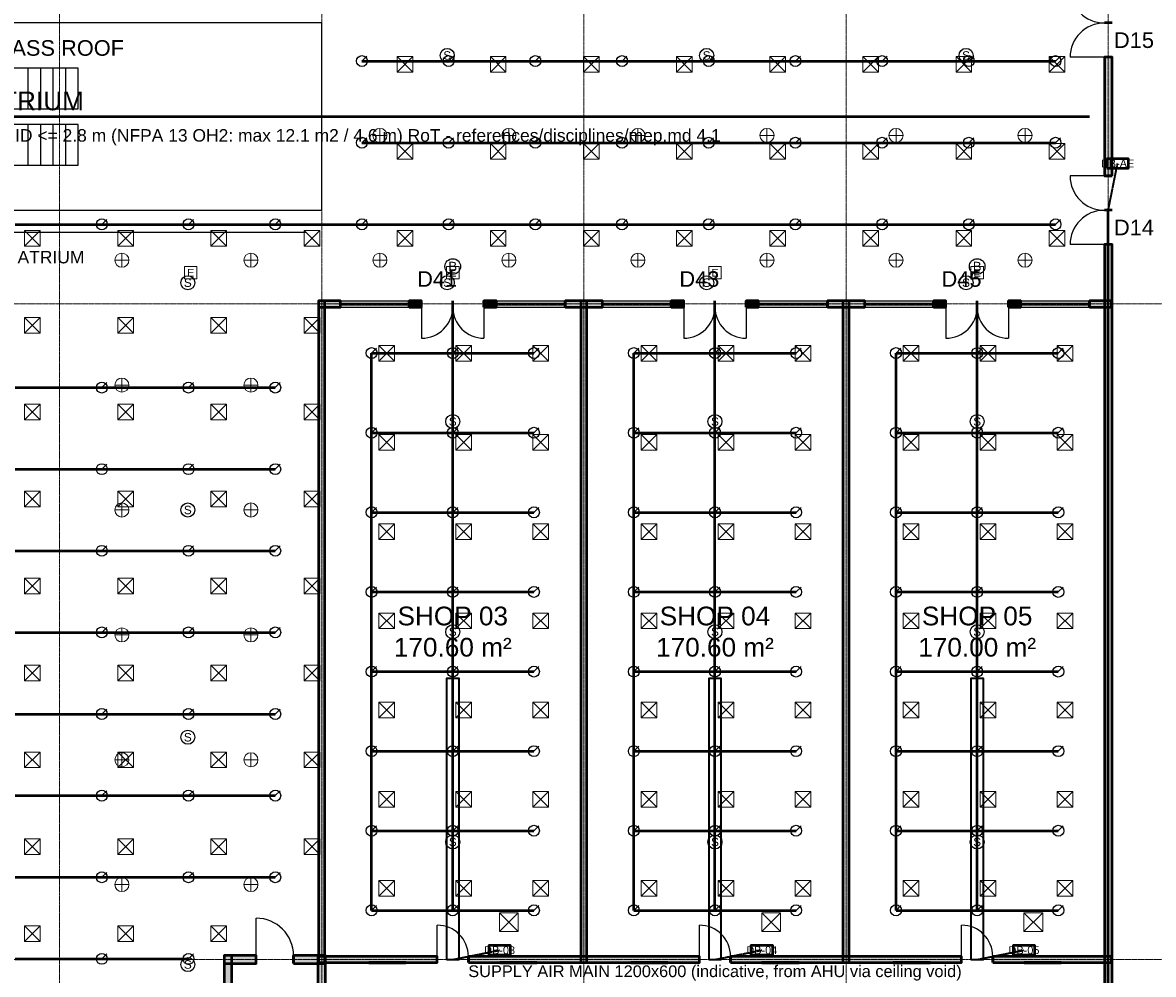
# Model space of a CAD drawing. Header units: millimetres. Extents: x -5300 to 125300, y -375 to 90375.
# Tile 7 of 10: x 63018 to 99246, y 19324 to 49812. Entities that reach past the tile are written whole.
import ezdxf
from ezdxf.enums import TextEntityAlignment as Align

# ---------------------------------------------------------------- set-up
doc = ezdxf.new("R2010")
doc.units = ezdxf.units.MM
doc.linetypes.add('CENTER', pattern=[5.08, 3.175, -0.635, 0.635, -0.635])
doc.linetypes.add('DASHED', pattern=[1.524, 1.27, -0.254])
for name, color, linetype, lineweight in [('A-FLOR-EVTR', 251, 'Continuous', 25), ('A-FLOR-OTLN', 253, 'Continuous', 25), ('ACHURADO', 8, 'Continuous', 9), ('E-ANNO-TEXT', 52, 'Continuous', 18), ('E-DB', 6, 'Continuous', 50), ('E-FALM', 230, 'Continuous', 25), ('E-LITE', 2, 'Continuous', 18), ('E-LITE-EMER', 40, 'Continuous', 18), ('E-TRAY', 210, 'DASHED', 35), ('EJES', 1, 'CENTER', 13), ('ETIQUETAS', 2, 'Continuous', 18), ('FP-ANNO-TEXT', 14, 'Continuous', 18), ('FP-SPRK-HEAD', 1, 'Continuous', 25), ('FP-SPRK-PIPE', 12, 'Continuous', 50), ('LOCALES', 2, 'Continuous', 18), ('M-ANNO-TEXT', 150, 'Continuous', 18), ('M-HVAC-RCG', 3, 'Continuous', 18), ('M-HVAC-SAD', 5, 'Continuous', 35), ('M-HVAC-SCD', 4, 'Continuous', 18), ('MUROS', 7, 'Continuous', 50), ('PUERTAS', 3, 'Continuous', 25), ('VENTANAS', 5, 'Continuous', 25)]:
    doc.layers.add(name, color=color, linetype=linetype, lineweight=lineweight)
doc.styles.add('MX-ARIAL', font='arial.ttf')

msp = doc.modelspace()

# ---------------------------------------------------------------- hatches: boundary and pattern name
at = {"layer": 'ACHURADO'}
for points in [[(97925, 44900), (97925, 48700), (97675, 48700), (97675, 44900)], [(97925, 15475), (97925, 42700), (97675, 42700), (97675, 15475)], [(72500, 40700), (73200, 40700), (73200, 40900), (72500, 40900)], [(72700, 19700), (72700, 40900), (72500, 40900), (72500, 19700)], [(75400, 40700), (75800, 40700), (75800, 40900), (75400, 40900)], [(77800, 40700), (78200, 40700), (78200, 40900), (77800, 40900)], [(80400, 40700), (81600, 40700), (81600, 40900), (80400, 40900)], [(81100, 19700), (81100, 40900), (80900, 40900), (80900, 19700)], [(83800, 40700), (84200, 40700), (84200, 40900), (83800, 40900)], [(86200, 40700), (86600, 40700), (86600, 40900), (86200, 40900)], [(88800, 40700), (90000, 40700), (90000, 40900), (88800, 40900)], [(89500, 19700), (89500, 40900), (89300, 40900), (89300, 19700)], [(92200, 40700), (92600, 40700), (92600, 40900), (92200, 40900)], [(94600, 40700), (95000, 40700), (95000, 40900), (94600, 40900)], [(97200, 40700), (97900, 40700), (97900, 40900), (97200, 40900)], [(69475, 19675), (70500, 19675), (70500, 19925), (69475, 19925)], [(69725, 15475), (69725, 19925), (69475, 19925), (69475, 15475)], [(71700, 19675), (72725, 19675), (72725, 19925), (71700, 19925)], [(72725, 15475), (72725, 19925), (72475, 19925), (72475, 15475)], [(72500, 19700), (76300, 19700), (76300, 19900), (72500, 19900)], [(77300, 19700), (84700, 19700), (84700, 19900), (77300, 19900)], [(85700, 19700), (93100, 19700), (93100, 19900), (85700, 19900)], [(94100, 19700), (97900, 19700), (97900, 19900), (94100, 19900)]]:
    msp.add_hatch(color=256, dxfattribs=at).paths.add_polyline_path(points)

# ---------------------------------------------------------------- linework, layer by layer
at = {"layer": 'A-FLOR-EVTR'}
for p, q in [((63200, 47050), (63200, 48350)), ((63600, 47050), (63600, 48350)), ((64000, 47050), (64000, 48350)), ((64400, 47050), (64400, 48350)), ((63200, 45250), (63200, 46550)), ((63600, 45250), (63600, 46550)), ((64000, 45250), (64000, 46550)), ((64400, 45250), (64400, 46550))]:
    msp.add_line(p, q, dxfattribs=at)
for points in [[(55200, 47050), (64800, 47050), (64800, 48350), (55200, 48350)], [(55200, 45250), (64800, 45250), (64800, 46550), (55200, 46550)]]:
    msp.add_lwpolyline(points, close=True, dxfattribs=at)
at = {"layer": 'A-FLOR-OTLN'}
msp.add_lwpolyline([(47400, 43800), (72600, 43800), (72600, 49800), (47400, 49800)], close=True, dxfattribs=at)
at = {"layer": 'E-DB'}
for points in [[(97750, 45150), (98450, 45150), (98450, 45450), (97750, 45450)], [(77950, 19950), (78650, 19950), (78650, 20250), (77950, 20250)], [(86350, 19950), (87050, 19950), (87050, 20250), (86350, 20250)], [(94750, 19950), (95450, 19950), (95450, 20250), (94750, 20250)]]:
    msp.add_lwpolyline(points, close=True, dxfattribs=at)
at = {"layer": 'E-FALM'}
msp.add_line((47900, 43100), (72100, 43100), dxfattribs=at)
for centre, radius in [((76622.222, 48760), 225), ((84933.333, 48760), 225), ((93244.444, 48760), 225), ((76800, 42000), 250), ((93600, 42000), 250), ((68311.111, 41480), 225), ((76622.222, 41480), 225), ((84933.333, 41480), 225), ((93244.444, 41480), 225), ((76800, 37033.333), 225), ((85200, 37033.333), 225), ((93600, 37033.333), 225), ((68311.111, 34200), 225), ((76800, 30300), 225), ((85200, 30300), 225), ((93600, 30300), 225), ((68311.111, 26920), 225), ((76800, 23566.667), 225), ((85200, 23566.667), 225), ((93600, 23566.667), 225), ((68311.111, 19640), 225)]:
    msp.add_circle(centre, radius, dxfattribs=at)
at = {"layer": 'E-LITE'}
for p, q in [((74466.667, 45975), (74466.667, 46425)), ((78600, 45975), (78600, 46425)), ((82733.333, 45975), (82733.333, 46425)), ((86866.667, 45975), (86866.667, 46425)), ((91000, 45975), (91000, 46425)), ((95133.333, 45975), (95133.333, 46425)), ((74241.667, 46200), (74691.667, 46200)), ((78375, 46200), (78825, 46200)), ((82508.333, 46200), (82958.333, 46200)), ((86641.667, 46200), (87091.667, 46200)), ((90775, 46200), (91225, 46200)), ((94908.333, 46200), (95358.333, 46200)), ((66200, 41975), (66200, 42425)), ((70333.333, 41975), (70333.333, 42425)), ((74466.667, 41975), (74466.667, 42425)), ((78600, 41975), (78600, 42425)), ((82733.333, 41975), (82733.333, 42425)), ((86866.667, 41975), (86866.667, 42425)), ((91000, 41975), (91000, 42425)), ((95133.333, 41975), (95133.333, 42425)), ((65975, 42200), (66425, 42200)), ((70108.333, 42200), (70558.333, 42200)), ((74241.667, 42200), (74691.667, 42200)), ((78375, 42200), (78825, 42200)), ((82508.333, 42200), (82958.333, 42200)), ((86641.667, 42200), (87091.667, 42200)), ((90775, 42200), (91225, 42200)), ((94908.333, 42200), (95358.333, 42200)), ((66200, 37975), (66200, 38425)), ((70333.333, 37975), (70333.333, 38425)), ((65975, 38200), (66425, 38200)), ((70108.333, 38200), (70558.333, 38200)), ((66200, 33975), (66200, 34425)), ((70333.333, 33975), (70333.333, 34425)), ((65975, 34200), (66425, 34200)), ((70108.333, 34200), (70558.333, 34200)), ((65975, 30200), (66425, 30200)), ((66200, 29975), (66200, 30425)), ((70108.333, 30200), (70558.333, 30200)), ((70333.333, 29975), (70333.333, 30425)), ((65975, 26200), (66425, 26200)), ((66200, 25975), (66200, 26425)), ((70108.333, 26200), (70558.333, 26200)), ((70333.333, 25975), (70333.333, 26425)), ((65975, 22200), (66425, 22200)), ((66200, 21975), (66200, 22425)), ((70108.333, 22200), (70558.333, 22200)), ((70333.333, 21975), (70333.333, 22425))]:
    msp.add_line(p, q, dxfattribs=at)
at = {"layer": 'E-LITE', "const_width": 100}
for points in [[(74100, 19700), (75300, 19700)], [(78300, 19700), (79500, 19700)], [(82500, 19700), (83700, 19700)], [(86700, 19700), (87900, 19700)], [(90900, 19700), (92100, 19700)], [(95100, 19700), (96300, 19700)]]:
    msp.add_lwpolyline(points, dxfattribs=at)
at = {"layer": 'E-LITE'}
for centre in [(74466.667, 46200), (78600, 46200), (82733.333, 46200), (86866.667, 46200), (91000, 46200), (95133.333, 46200), (66200, 42200), (70333.333, 42200), (74466.667, 42200), (78600, 42200), (82733.333, 42200), (86866.667, 42200), (91000, 42200), (95133.333, 42200), (66200, 38200), (70333.333, 38200), (66200, 34200), (70333.333, 34200), (66200, 30200), (70333.333, 30200), (66200, 26200), (70333.333, 26200), (66200, 22200), (70333.333, 22200)]:
    msp.add_circle(centre, 225, dxfattribs=at)
at = {"layer": 'E-LITE-EMER'}
for points in [[(68200, 41600), (68600, 41600), (68600, 42000), (68200, 42000)], [(76600, 41600), (77000, 41600), (77000, 42000), (76600, 42000)], [(85000, 41600), (85400, 41600), (85400, 42000), (85000, 42000)], [(93400, 41600), (93800, 41600), (93800, 42000), (93400, 42000)]]:
    msp.add_lwpolyline(points, close=True, dxfattribs=at)
at = {"layer": 'E-TRAY'}
for p, q in [((97800, 43800), (98100, 45300)), ((76800, 19800), (78300, 20100)), ((85200, 19800), (86700, 20100)), ((93600, 19800), (95100, 20100))]:
    msp.add_line(p, q, dxfattribs=at)
at = {"layer": 'EJES'}
for p, q in [((64200, 7100), (64200, 86500)), ((72600, 7100), (72600, 86500)), ((81000, 7100), (81000, 86500)), ((89400, 7100), (89400, 86500)), ((97800, 7100), (97800, 86500)), ((-3100, 40800), (123100, 40800)), ((-3100, 19800), (123100, 19800))]:
    msp.add_line(p, q, dxfattribs=at)
at = {"layer": 'FP-SPRK-HEAD'}
for p, q in [((73888.889, 48578.571), (74046.389, 48736.071)), ((76666.667, 48578.571), (76824.167, 48736.071)), ((79444.444, 48578.571), (79601.944, 48736.071)), ((82222.222, 48578.571), (82379.722, 48736.071)), ((85000, 48578.571), (85157.5, 48736.071)), ((87777.778, 48578.571), (87935.278, 48736.071)), ((90555.556, 48578.571), (90713.056, 48736.071)), ((93333.333, 48578.571), (93490.833, 48736.071)), ((96111.111, 48578.571), (96268.611, 48736.071)), ((73888.889, 45964.286), (74046.389, 46121.786)), ((76666.667, 45964.286), (76824.167, 46121.786)), ((79444.444, 45964.286), (79601.944, 46121.786)), ((82222.222, 45964.286), (82379.722, 46121.786)), ((85000, 45964.286), (85157.5, 46121.786)), ((87777.778, 45964.286), (87935.278, 46121.786)), ((90555.556, 45964.286), (90713.056, 46121.786)), ((93333.333, 45964.286), (93490.833, 46121.786)), ((96111.111, 45964.286), (96268.611, 46121.786)), ((65555.556, 43350), (65713.056, 43507.5)), ((68333.333, 43350), (68490.833, 43507.5)), ((71111.111, 43350), (71268.611, 43507.5)), ((73888.889, 43350), (74046.389, 43507.5)), ((76666.667, 43350), (76824.167, 43507.5)), ((79444.444, 43350), (79601.944, 43507.5)), ((82222.222, 43350), (82379.722, 43507.5)), ((85000, 43350), (85157.5, 43507.5)), ((87777.778, 43350), (87935.278, 43507.5)), ((90555.556, 43350), (90713.056, 43507.5)), ((93333.333, 43350), (93490.833, 43507.5)), ((96111.111, 43350), (96268.611, 43507.5)), ((74200, 39225), (74357.5, 39382.5)), ((76800, 39225), (76957.5, 39382.5)), ((79400, 39225), (79557.5, 39382.5)), ((82600, 39225), (82757.5, 39382.5)), ((85200, 39225), (85357.5, 39382.5)), ((87800, 39225), (87957.5, 39382.5)), ((91000, 39225), (91157.5, 39382.5)), ((93600, 39225), (93757.5, 39382.5)), ((96200, 39225), (96357.5, 39382.5)), ((65555.556, 38121.429), (65713.056, 38278.929)), ((68333.333, 38121.429), (68490.833, 38278.929)), ((71111.111, 38121.429), (71268.611, 38278.929)), ((74200, 36675), (74357.5, 36832.5)), ((76800, 36675), (76957.5, 36832.5)), ((79400, 36675), (79557.5, 36832.5)), ((82600, 36675), (82757.5, 36832.5)), ((85200, 36675), (85357.5, 36832.5)), ((87800, 36675), (87957.5, 36832.5)), ((91000, 36675), (91157.5, 36832.5)), ((93600, 36675), (93757.5, 36832.5)), ((96200, 36675), (96357.5, 36832.5)), ((65555.556, 35507.143), (65713.056, 35664.643)), ((68333.333, 35507.143), (68490.833, 35664.643)), ((71111.111, 35507.143), (71268.611, 35664.643)), ((74200, 34125), (74357.5, 34282.5)), ((76800, 34125), (76957.5, 34282.5)), ((79400, 34125), (79557.5, 34282.5)), ((82600, 34125), (82757.5, 34282.5)), ((85200, 34125), (85357.5, 34282.5)), ((87800, 34125), (87957.5, 34282.5)), ((91000, 34125), (91157.5, 34282.5)), ((93600, 34125), (93757.5, 34282.5)), ((96200, 34125), (96357.5, 34282.5)), ((65555.556, 32892.857), (65713.056, 33050.357)), ((68333.333, 32892.857), (68490.833, 33050.357)), ((71111.111, 32892.857), (71268.611, 33050.357)), ((74200, 31575), (74357.5, 31732.5)), ((76800, 31575), (76957.5, 31732.5)), ((79400, 31575), (79557.5, 31732.5)), ((82600, 31575), (82757.5, 31732.5)), ((85200, 31575), (85357.5, 31732.5)), ((87800, 31575), (87957.5, 31732.5)), ((91000, 31575), (91157.5, 31732.5)), ((93600, 31575), (93757.5, 31732.5)), ((96200, 31575), (96357.5, 31732.5)), ((65555.556, 30278.571), (65713.056, 30436.071)), ((68333.333, 30278.571), (68490.833, 30436.071)), ((71111.111, 30278.571), (71268.611, 30436.071)), ((74200, 29025), (74357.5, 29182.5)), ((76800, 29025), (76957.5, 29182.5)), ((79400, 29025), (79557.5, 29182.5)), ((82600, 29025), (82757.5, 29182.5)), ((85200, 29025), (85357.5, 29182.5)), ((87800, 29025), (87957.5, 29182.5)), ((91000, 29025), (91157.5, 29182.5)), ((93600, 29025), (93757.5, 29182.5)), ((96200, 29025), (96357.5, 29182.5)), ((65555.556, 27664.286), (65713.056, 27821.786)), ((68333.333, 27664.286), (68490.833, 27821.786)), ((71111.111, 27664.286), (71268.611, 27821.786)), ((74200, 26475), (74357.5, 26632.5)), ((76800, 26475), (76957.5, 26632.5)), ((79400, 26475), (79557.5, 26632.5)), ((82600, 26475), (82757.5, 26632.5)), ((85200, 26475), (85357.5, 26632.5)), ((87800, 26475), (87957.5, 26632.5)), ((91000, 26475), (91157.5, 26632.5)), ((93600, 26475), (93757.5, 26632.5)), ((96200, 26475), (96357.5, 26632.5)), ((65555.556, 25050), (65713.056, 25207.5)), ((68333.333, 25050), (68490.833, 25207.5)), ((71111.111, 25050), (71268.611, 25207.5)), ((74200, 23925), (74357.5, 24082.5)), ((76800, 23925), (76957.5, 24082.5)), ((79400, 23925), (79557.5, 24082.5)), ((82600, 23925), (82757.5, 24082.5)), ((85200, 23925), (85357.5, 24082.5)), ((87800, 23925), (87957.5, 24082.5)), ((91000, 23925), (91157.5, 24082.5)), ((93600, 23925), (93757.5, 24082.5)), ((96200, 23925), (96357.5, 24082.5)), ((65555.556, 22435.714), (65713.056, 22593.214)), ((68333.333, 22435.714), (68490.833, 22593.214)), ((71111.111, 22435.714), (71268.611, 22593.214)), ((74200, 21375), (74357.5, 21532.5)), ((76800, 21375), (76957.5, 21532.5)), ((79400, 21375), (79557.5, 21532.5)), ((82600, 21375), (82757.5, 21532.5)), ((85200, 21375), (85357.5, 21532.5)), ((87800, 21375), (87957.5, 21532.5)), ((91000, 21375), (91157.5, 21532.5)), ((93600, 21375), (93757.5, 21532.5)), ((96200, 21375), (96357.5, 21532.5)), ((65555.556, 19821.429), (65713.056, 19978.929)), ((68333.333, 19821.429), (68490.833, 19978.929))]:
    msp.add_line(p, q, dxfattribs=at)
for centre in [(73888.889, 48578.571), (76666.667, 48578.571), (79444.444, 48578.571), (82222.222, 48578.571), (85000, 48578.571), (87777.778, 48578.571), (90555.556, 48578.571), (93333.333, 48578.571), (96111.111, 48578.571), (73888.889, 45964.286), (76666.667, 45964.286), (79444.444, 45964.286), (82222.222, 45964.286), (85000, 45964.286), (87777.778, 45964.286), (90555.556, 45964.286), (93333.333, 45964.286), (96111.111, 45964.286), (65555.556, 43350), (68333.333, 43350), (71111.111, 43350), (73888.889, 43350), (76666.667, 43350), (79444.444, 43350), (82222.222, 43350), (85000, 43350), (87777.778, 43350), (90555.556, 43350), (93333.333, 43350), (96111.111, 43350), (74200, 39225), (76800, 39225), (79400, 39225), (82600, 39225), (85200, 39225), (87800, 39225), (91000, 39225), (93600, 39225), (96200, 39225), (65555.556, 38121.429), (68333.333, 38121.429), (71111.111, 38121.429), (74200, 36675), (76800, 36675), (79400, 36675), (82600, 36675), (85200, 36675), (87800, 36675), (91000, 36675), (93600, 36675), (96200, 36675), (65555.556, 35507.143), (68333.333, 35507.143), (71111.111, 35507.143), (74200, 34125), (76800, 34125), (79400, 34125), (82600, 34125), (85200, 34125), (87800, 34125), (91000, 34125), (93600, 34125), (96200, 34125), (65555.556, 32892.857), (68333.333, 32892.857), (71111.111, 32892.857), (74200, 31575), (76800, 31575), (79400, 31575), (82600, 31575), (85200, 31575), (87800, 31575), (91000, 31575), (93600, 31575), (96200, 31575), (65555.556, 30278.571), (68333.333, 30278.571), (71111.111, 30278.571), (74200, 29025), (76800, 29025), (79400, 29025), (82600, 29025), (85200, 29025), (87800, 29025), (91000, 29025), (93600, 29025), (96200, 29025), (65555.556, 27664.286), (68333.333, 27664.286), (71111.111, 27664.286), (74200, 26475), (76800, 26475), (79400, 26475), (82600, 26475), (85200, 26475), (87800, 26475), (91000, 26475), (93600, 26475), (96200, 26475), (65555.556, 25050), (68333.333, 25050), (71111.111, 25050), (74200, 23925), (76800, 23925), (79400, 23925), (82600, 23925), (85200, 23925), (87800, 23925), (91000, 23925), (93600, 23925), (96200, 23925), (65555.556, 22435.714), (68333.333, 22435.714), (71111.111, 22435.714), (74200, 21375), (76800, 21375), (79400, 21375), (82600, 21375), (85200, 21375), (87800, 21375), (91000, 21375), (93600, 21375), (96200, 21375), (65555.556, 19821.429), (68333.333, 19821.429)]:
    msp.add_circle(centre, 175, dxfattribs=at)
at = {"layer": 'FP-SPRK-PIPE'}
for p, q in [((73888.889, 48578.571), (76666.667, 48578.571)), ((76666.667, 48578.571), (79444.444, 48578.571)), ((79444.444, 48578.571), (82222.222, 48578.571)), ((82222.222, 48578.571), (85000, 48578.571)), ((85000, 48578.571), (87777.778, 48578.571)), ((87777.778, 48578.571), (90555.556, 48578.571)), ((90555.556, 48578.571), (93333.333, 48578.571)), ((93333.333, 48578.571), (96111.111, 48578.571)), ((22800, 46800), (97200, 46800)), ((73888.889, 45964.286), (76666.667, 45964.286)), ((76666.667, 45964.286), (79444.444, 45964.286)), ((79444.444, 45964.286), (82222.222, 45964.286)), ((82222.222, 45964.286), (85000, 45964.286)), ((85000, 45964.286), (87777.778, 45964.286)), ((87777.778, 45964.286), (90555.556, 45964.286)), ((90555.556, 45964.286), (93333.333, 45964.286)), ((93333.333, 45964.286), (96111.111, 45964.286)), ((97800, 17243.478), (97800, 43800)), ((62777.778, 43350), (65555.556, 43350)), ((65555.556, 43350), (68333.333, 43350)), ((68333.333, 43350), (71111.111, 43350)), ((71111.111, 43350), (73888.889, 43350)), ((73888.889, 43350), (76666.667, 43350)), ((76666.667, 43350), (79444.444, 43350)), ((79444.444, 43350), (82222.222, 43350)), ((82222.222, 43350), (85000, 43350)), ((85000, 43350), (87777.778, 43350)), ((87777.778, 43350), (90555.556, 43350)), ((90555.556, 43350), (93333.333, 43350)), ((93333.333, 43350), (96111.111, 43350)), ((76800, 21375), (76800, 40800)), ((85200, 21375), (85200, 40800)), ((93600, 21375), (93600, 40800)), ((74200, 39225), (76800, 39225)), ((74200, 36675), (74200, 39225)), ((76800, 39225), (79400, 39225)), ((82600, 39225), (85200, 39225)), ((82600, 36675), (82600, 39225)), ((85200, 39225), (87800, 39225)), ((91000, 39225), (93600, 39225)), ((91000, 36675), (91000, 39225)), ((93600, 39225), (96200, 39225)), ((62777.778, 38121.429), (65555.556, 38121.429)), ((65555.556, 38121.429), (68333.333, 38121.429)), ((68333.333, 38121.429), (71111.111, 38121.429)), ((74200, 36675), (76800, 36675)), ((74200, 34125), (74200, 36675)), ((76800, 36675), (79400, 36675)), ((82600, 36675), (85200, 36675)), ((82600, 34125), (82600, 36675)), ((85200, 36675), (87800, 36675)), ((91000, 36675), (93600, 36675)), ((91000, 34125), (91000, 36675)), ((93600, 36675), (96200, 36675)), ((62777.778, 35507.143), (65555.556, 35507.143)), ((65555.556, 35507.143), (68333.333, 35507.143)), ((68333.333, 35507.143), (71111.111, 35507.143)), ((74200, 34125), (76800, 34125)), ((74200, 31575), (74200, 34125)), ((76800, 34125), (79400, 34125)), ((82600, 34125), (85200, 34125)), ((82600, 31575), (82600, 34125)), ((85200, 34125), (87800, 34125)), ((91000, 34125), (93600, 34125)), ((91000, 31575), (91000, 34125)), ((93600, 34125), (96200, 34125)), ((62777.778, 32892.857), (65555.556, 32892.857)), ((65555.556, 32892.857), (68333.333, 32892.857)), ((68333.333, 32892.857), (71111.111, 32892.857)), ((74200, 31575), (76800, 31575)), ((74200, 29025), (74200, 31575)), ((76800, 31575), (79400, 31575)), ((82600, 31575), (85200, 31575)), ((82600, 29025), (82600, 31575)), ((85200, 31575), (87800, 31575)), ((91000, 31575), (93600, 31575)), ((91000, 29025), (91000, 31575)), ((93600, 31575), (96200, 31575)), ((62777.778, 30278.571), (65555.556, 30278.571)), ((65555.556, 30278.571), (68333.333, 30278.571)), ((68333.333, 30278.571), (71111.111, 30278.571)), ((74200, 29025), (76800, 29025)), ((74200, 26475), (74200, 29025)), ((76800, 29025), (79400, 29025)), ((82600, 29025), (85200, 29025)), ((82600, 26475), (82600, 29025)), ((85200, 29025), (87800, 29025)), ((91000, 29025), (93600, 29025)), ((91000, 26475), (91000, 29025)), ((93600, 29025), (96200, 29025)), ((62777.778, 27664.286), (65555.556, 27664.286)), ((65555.556, 27664.286), (68333.333, 27664.286)), ((68333.333, 27664.286), (71111.111, 27664.286)), ((74200, 26475), (76800, 26475)), ((74200, 23925), (74200, 26475)), ((76800, 26475), (79400, 26475)), ((82600, 26475), (85200, 26475)), ((82600, 23925), (82600, 26475)), ((85200, 26475), (87800, 26475)), ((91000, 26475), (93600, 26475)), ((91000, 23925), (91000, 26475)), ((93600, 26475), (96200, 26475)), ((62777.778, 25050), (65555.556, 25050)), ((65555.556, 25050), (68333.333, 25050)), ((68333.333, 25050), (71111.111, 25050)), ((74200, 23925), (76800, 23925)), ((74200, 21375), (74200, 23925)), ((76800, 23925), (79400, 23925)), ((82600, 23925), (85200, 23925)), ((82600, 21375), (82600, 23925)), ((85200, 23925), (87800, 23925)), ((91000, 23925), (93600, 23925)), ((91000, 21375), (91000, 23925)), ((93600, 23925), (96200, 23925)), ((62777.778, 22435.714), (65555.556, 22435.714)), ((65555.556, 22435.714), (68333.333, 22435.714)), ((68333.333, 22435.714), (71111.111, 22435.714)), ((74200, 21375), (76800, 21375)), ((74200, 21375), (76800, 21375)), ((76800, 21375), (79400, 21375)), ((82600, 21375), (85200, 21375)), ((82600, 21375), (85200, 21375)), ((85200, 21375), (87800, 21375)), ((91000, 21375), (93600, 21375)), ((91000, 21375), (93600, 21375)), ((93600, 21375), (96200, 21375)), ((62777.778, 19821.429), (65555.556, 19821.429)), ((65555.556, 19821.429), (68333.333, 19821.429))]:
    msp.add_line(p, q, dxfattribs=at)
at = {"layer": 'M-HVAC-RCG'}
for p, q in [((78300, 20700), (78900, 21300)), ((78300, 21300), (78900, 20700)), ((86700, 20700), (87300, 21300)), ((86700, 21300), (87300, 20700)), ((95100, 20700), (95700, 21300)), ((95100, 21300), (95700, 20700))]:
    msp.add_line(p, q, dxfattribs=at)
for points in [[(78300, 20700), (78900, 20700), (78900, 21300), (78300, 21300)], [(86700, 20700), (87300, 20700), (87300, 21300), (86700, 21300)], [(95100, 20700), (95700, 20700), (95700, 21300), (95100, 21300)]]:
    msp.add_lwpolyline(points, close=True, dxfattribs=at)
at = {"layer": 'M-HVAC-SAD'}
for points in [[(76600, 19800), (77000, 19800), (77000, 28800), (76600, 28800)], [(85000, 19800), (85400, 19800), (85400, 28800), (85000, 28800)], [(93400, 19800), (93800, 19800), (93800, 28800), (93400, 28800)]]:
    msp.add_lwpolyline(points, close=True, dxfattribs=at)
at = {"layer": 'M-HVAC-SCD'}
for p, q in [((75020, 48223.077), (75520, 48723.077)), ((75020, 48723.077), (75520, 48223.077)), ((78004, 48223.077), (78504, 48723.077)), ((78004, 48723.077), (78504, 48223.077)), ((80988, 48223.077), (81488, 48723.077)), ((80988, 48723.077), (81488, 48223.077)), ((83972, 48223.077), (84472, 48723.077)), ((83972, 48723.077), (84472, 48223.077)), ((86956, 48223.077), (87456, 48723.077)), ((86956, 48723.077), (87456, 48223.077)), ((89940, 48223.077), (90440, 48723.077)), ((89940, 48723.077), (90440, 48223.077)), ((92924, 48223.077), (93424, 48723.077)), ((92924, 48723.077), (93424, 48223.077)), ((95908, 48223.077), (96408, 48723.077)), ((95908, 48723.077), (96408, 48223.077)), ((75020, 45438.462), (75520, 45938.462)), ((75020, 45938.462), (75520, 45438.462)), ((78004, 45438.462), (78504, 45938.462)), ((78004, 45938.462), (78504, 45438.462)), ((80988, 45438.462), (81488, 45938.462)), ((80988, 45938.462), (81488, 45438.462)), ((83972, 45438.462), (84472, 45938.462)), ((83972, 45938.462), (84472, 45438.462)), ((86956, 45438.462), (87456, 45938.462)), ((86956, 45938.462), (87456, 45438.462)), ((89940, 45438.462), (90440, 45938.462)), ((89940, 45938.462), (90440, 45438.462)), ((92924, 45438.462), (93424, 45938.462)), ((92924, 45938.462), (93424, 45438.462)), ((95908, 45438.462), (96408, 45938.462)), ((95908, 45938.462), (96408, 45438.462)), ((63084, 42653.846), (63584, 43153.846)), ((63084, 43153.846), (63584, 42653.846)), ((66068, 42653.846), (66568, 43153.846)), ((66068, 43153.846), (66568, 42653.846)), ((69052, 42653.846), (69552, 43153.846)), ((69052, 43153.846), (69552, 42653.846)), ((72036, 42653.846), (72536, 43153.846)), ((72036, 43153.846), (72536, 42653.846)), ((75020, 42653.846), (75520, 43153.846)), ((75020, 43153.846), (75520, 42653.846)), ((78004, 42653.846), (78504, 43153.846)), ((78004, 43153.846), (78504, 42653.846)), ((80988, 42653.846), (81488, 43153.846)), ((80988, 43153.846), (81488, 42653.846)), ((83972, 42653.846), (84472, 43153.846)), ((83972, 43153.846), (84472, 42653.846)), ((86956, 42653.846), (87456, 43153.846)), ((86956, 43153.846), (87456, 42653.846)), ((89940, 42653.846), (90440, 43153.846)), ((89940, 43153.846), (90440, 42653.846)), ((92924, 42653.846), (93424, 43153.846)), ((92924, 43153.846), (93424, 42653.846)), ((95908, 42653.846), (96408, 43153.846)), ((95908, 43153.846), (96408, 42653.846)), ((63084, 39869.231), (63584, 40369.231)), ((63084, 40369.231), (63584, 39869.231)), ((66068, 39869.231), (66568, 40369.231)), ((66068, 40369.231), (66568, 39869.231)), ((69052, 39869.231), (69552, 40369.231)), ((69052, 40369.231), (69552, 39869.231)), ((72036, 39869.231), (72536, 40369.231)), ((72036, 40369.231), (72536, 39869.231)), ((74433.333, 38971.429), (74933.333, 39471.429)), ((74433.333, 39471.429), (74933.333, 38971.429)), ((76900, 38971.429), (77400, 39471.429)), ((76900, 39471.429), (77400, 38971.429)), ((79366.667, 38971.429), (79866.667, 39471.429)), ((79366.667, 39471.429), (79866.667, 38971.429)), ((82833.333, 38971.429), (83333.333, 39471.429)), ((82833.333, 39471.429), (83333.333, 38971.429)), ((85300, 38971.429), (85800, 39471.429)), ((85300, 39471.429), (85800, 38971.429)), ((87766.667, 38971.429), (88266.667, 39471.429)), ((87766.667, 39471.429), (88266.667, 38971.429)), ((91233.333, 38971.429), (91733.333, 39471.429)), ((91233.333, 39471.429), (91733.333, 38971.429)), ((93700, 38971.429), (94200, 39471.429)), ((93700, 39471.429), (94200, 38971.429)), ((96166.667, 38971.429), (96666.667, 39471.429)), ((96166.667, 39471.429), (96666.667, 38971.429)), ((63084, 37084.615), (63584, 37584.615)), ((63084, 37584.615), (63584, 37084.615)), ((66068, 37084.615), (66568, 37584.615)), ((66068, 37584.615), (66568, 37084.615)), ((69052, 37084.615), (69552, 37584.615)), ((69052, 37584.615), (69552, 37084.615)), ((72036, 37084.615), (72536, 37584.615)), ((72036, 37584.615), (72536, 37084.615)), ((74433.333, 36114.286), (74933.333, 36614.286)), ((74433.333, 36614.286), (74933.333, 36114.286)), ((76900, 36114.286), (77400, 36614.286)), ((76900, 36614.286), (77400, 36114.286)), ((79366.667, 36114.286), (79866.667, 36614.286)), ((79366.667, 36614.286), (79866.667, 36114.286)), ((82833.333, 36114.286), (83333.333, 36614.286)), ((82833.333, 36614.286), (83333.333, 36114.286)), ((85300, 36114.286), (85800, 36614.286)), ((85300, 36614.286), (85800, 36114.286)), ((87766.667, 36114.286), (88266.667, 36614.286)), ((87766.667, 36614.286), (88266.667, 36114.286)), ((91233.333, 36114.286), (91733.333, 36614.286)), ((91233.333, 36614.286), (91733.333, 36114.286)), ((93700, 36114.286), (94200, 36614.286)), ((93700, 36614.286), (94200, 36114.286)), ((96166.667, 36114.286), (96666.667, 36614.286)), ((96166.667, 36614.286), (96666.667, 36114.286)), ((63084, 34300), (63584, 34800)), ((63084, 34800), (63584, 34300)), ((66068, 34300), (66568, 34800)), ((66068, 34800), (66568, 34300)), ((69052, 34300), (69552, 34800)), ((69052, 34800), (69552, 34300)), ((72036, 34300), (72536, 34800)), ((72036, 34800), (72536, 34300)), ((74433.333, 33257.143), (74933.333, 33757.143)), ((74433.333, 33757.143), (74933.333, 33257.143)), ((76900, 33257.143), (77400, 33757.143)), ((76900, 33757.143), (77400, 33257.143)), ((79366.667, 33257.143), (79866.667, 33757.143)), ((79366.667, 33757.143), (79866.667, 33257.143)), ((82833.333, 33257.143), (83333.333, 33757.143)), ((82833.333, 33757.143), (83333.333, 33257.143)), ((85300, 33257.143), (85800, 33757.143)), ((85300, 33757.143), (85800, 33257.143)), ((87766.667, 33257.143), (88266.667, 33757.143)), ((87766.667, 33757.143), (88266.667, 33257.143)), ((91233.333, 33257.143), (91733.333, 33757.143)), ((91233.333, 33757.143), (91733.333, 33257.143)), ((93700, 33257.143), (94200, 33757.143)), ((93700, 33757.143), (94200, 33257.143)), ((96166.667, 33257.143), (96666.667, 33757.143)), ((96166.667, 33757.143), (96666.667, 33257.143)), ((63084, 31515.385), (63584, 32015.385)), ((63084, 32015.385), (63584, 31515.385)), ((66068, 31515.385), (66568, 32015.385)), ((66068, 32015.385), (66568, 31515.385)), ((69052, 31515.385), (69552, 32015.385)), ((69052, 32015.385), (69552, 31515.385)), ((72036, 31515.385), (72536, 32015.385)), ((72036, 32015.385), (72536, 31515.385)), ((74433.333, 30400), (74933.333, 30900)), ((74433.333, 30900), (74933.333, 30400)), ((76900, 30400), (77400, 30900)), ((76900, 30900), (77400, 30400)), ((79366.667, 30400), (79866.667, 30900)), ((79366.667, 30900), (79866.667, 30400)), ((82833.333, 30400), (83333.333, 30900)), ((82833.333, 30900), (83333.333, 30400)), ((85300, 30400), (85800, 30900)), ((85300, 30900), (85800, 30400)), ((87766.667, 30400), (88266.667, 30900)), ((87766.667, 30900), (88266.667, 30400)), ((91233.333, 30400), (91733.333, 30900)), ((91233.333, 30900), (91733.333, 30400)), ((93700, 30400), (94200, 30900)), ((93700, 30900), (94200, 30400)), ((96166.667, 30400), (96666.667, 30900)), ((96166.667, 30900), (96666.667, 30400)), ((63084, 28730.769), (63584, 29230.769)), ((63084, 29230.769), (63584, 28730.769)), ((66068, 28730.769), (66568, 29230.769)), ((66068, 29230.769), (66568, 28730.769)), ((69052, 28730.769), (69552, 29230.769)), ((69052, 29230.769), (69552, 28730.769)), ((72036, 28730.769), (72536, 29230.769)), ((72036, 29230.769), (72536, 28730.769)), ((74433.333, 27542.857), (74933.333, 28042.857)), ((74433.333, 28042.857), (74933.333, 27542.857)), ((76900, 27542.857), (77400, 28042.857)), ((76900, 28042.857), (77400, 27542.857)), ((79366.667, 27542.857), (79866.667, 28042.857)), ((79366.667, 28042.857), (79866.667, 27542.857)), ((82833.333, 27542.857), (83333.333, 28042.857)), ((82833.333, 28042.857), (83333.333, 27542.857)), ((85300, 27542.857), (85800, 28042.857)), ((85300, 28042.857), (85800, 27542.857)), ((87766.667, 27542.857), (88266.667, 28042.857)), ((87766.667, 28042.857), (88266.667, 27542.857)), ((91233.333, 27542.857), (91733.333, 28042.857)), ((91233.333, 28042.857), (91733.333, 27542.857)), ((93700, 27542.857), (94200, 28042.857)), ((93700, 28042.857), (94200, 27542.857)), ((96166.667, 27542.857), (96666.667, 28042.857)), ((96166.667, 28042.857), (96666.667, 27542.857)), ((63084, 25946.154), (63584, 26446.154)), ((63084, 26446.154), (63584, 25946.154)), ((66068, 25946.154), (66568, 26446.154)), ((66068, 26446.154), (66568, 25946.154)), ((69052, 25946.154), (69552, 26446.154)), ((69052, 26446.154), (69552, 25946.154)), ((72036, 25946.154), (72536, 26446.154)), ((72036, 26446.154), (72536, 25946.154)), ((74433.333, 24685.714), (74933.333, 25185.714)), ((74433.333, 25185.714), (74933.333, 24685.714)), ((76900, 24685.714), (77400, 25185.714)), ((76900, 25185.714), (77400, 24685.714)), ((79366.667, 24685.714), (79866.667, 25185.714)), ((79366.667, 25185.714), (79866.667, 24685.714)), ((82833.333, 24685.714), (83333.333, 25185.714)), ((82833.333, 25185.714), (83333.333, 24685.714)), ((85300, 24685.714), (85800, 25185.714)), ((85300, 25185.714), (85800, 24685.714)), ((87766.667, 24685.714), (88266.667, 25185.714)), ((87766.667, 25185.714), (88266.667, 24685.714)), ((91233.333, 24685.714), (91733.333, 25185.714)), ((91233.333, 25185.714), (91733.333, 24685.714)), ((93700, 24685.714), (94200, 25185.714)), ((93700, 25185.714), (94200, 24685.714)), ((96166.667, 24685.714), (96666.667, 25185.714)), ((96166.667, 25185.714), (96666.667, 24685.714)), ((63084, 23161.538), (63584, 23661.538)), ((63084, 23661.538), (63584, 23161.538)), ((66068, 23161.538), (66568, 23661.538)), ((66068, 23661.538), (66568, 23161.538)), ((69052, 23161.538), (69552, 23661.538)), ((69052, 23661.538), (69552, 23161.538)), ((72036, 23161.538), (72536, 23661.538)), ((72036, 23661.538), (72536, 23161.538)), ((74433.333, 21828.571), (74933.333, 22328.571)), ((74433.333, 22328.571), (74933.333, 21828.571)), ((76900, 21828.571), (77400, 22328.571)), ((76900, 22328.571), (77400, 21828.571)), ((79366.667, 21828.571), (79866.667, 22328.571)), ((79366.667, 22328.571), (79866.667, 21828.571)), ((82833.333, 21828.571), (83333.333, 22328.571)), ((82833.333, 22328.571), (83333.333, 21828.571)), ((85300, 21828.571), (85800, 22328.571)), ((85300, 22328.571), (85800, 21828.571)), ((87766.667, 21828.571), (88266.667, 22328.571)), ((87766.667, 22328.571), (88266.667, 21828.571)), ((91233.333, 21828.571), (91733.333, 22328.571)), ((91233.333, 22328.571), (91733.333, 21828.571)), ((93700, 21828.571), (94200, 22328.571)), ((93700, 22328.571), (94200, 21828.571)), ((96166.667, 21828.571), (96666.667, 22328.571)), ((96166.667, 22328.571), (96666.667, 21828.571)), ((63084, 20376.923), (63584, 20876.923)), ((63084, 20876.923), (63584, 20376.923)), ((66068, 20376.923), (66568, 20876.923)), ((66068, 20876.923), (66568, 20376.923)), ((69052, 20376.923), (69552, 20876.923)), ((69052, 20876.923), (69552, 20376.923))]:
    msp.add_line(p, q, dxfattribs=at)
for points in [[(75020, 48223.077), (75520, 48223.077), (75520, 48723.077), (75020, 48723.077)], [(78004, 48223.077), (78504, 48223.077), (78504, 48723.077), (78004, 48723.077)], [(80988, 48223.077), (81488, 48223.077), (81488, 48723.077), (80988, 48723.077)], [(83972, 48223.077), (84472, 48223.077), (84472, 48723.077), (83972, 48723.077)], [(86956, 48223.077), (87456, 48223.077), (87456, 48723.077), (86956, 48723.077)], [(89940, 48223.077), (90440, 48223.077), (90440, 48723.077), (89940, 48723.077)], [(92924, 48223.077), (93424, 48223.077), (93424, 48723.077), (92924, 48723.077)], [(95908, 48223.077), (96408, 48223.077), (96408, 48723.077), (95908, 48723.077)], [(75020, 45438.462), (75520, 45438.462), (75520, 45938.462), (75020, 45938.462)], [(78004, 45438.462), (78504, 45438.462), (78504, 45938.462), (78004, 45938.462)], [(80988, 45438.462), (81488, 45438.462), (81488, 45938.462), (80988, 45938.462)], [(83972, 45438.462), (84472, 45438.462), (84472, 45938.462), (83972, 45938.462)], [(86956, 45438.462), (87456, 45438.462), (87456, 45938.462), (86956, 45938.462)], [(89940, 45438.462), (90440, 45438.462), (90440, 45938.462), (89940, 45938.462)], [(92924, 45438.462), (93424, 45438.462), (93424, 45938.462), (92924, 45938.462)], [(95908, 45438.462), (96408, 45438.462), (96408, 45938.462), (95908, 45938.462)], [(63084, 42653.846), (63584, 42653.846), (63584, 43153.846), (63084, 43153.846)], [(66068, 42653.846), (66568, 42653.846), (66568, 43153.846), (66068, 43153.846)], [(69052, 42653.846), (69552, 42653.846), (69552, 43153.846), (69052, 43153.846)], [(72036, 42653.846), (72536, 42653.846), (72536, 43153.846), (72036, 43153.846)], [(75020, 42653.846), (75520, 42653.846), (75520, 43153.846), (75020, 43153.846)], [(78004, 42653.846), (78504, 42653.846), (78504, 43153.846), (78004, 43153.846)], [(80988, 42653.846), (81488, 42653.846), (81488, 43153.846), (80988, 43153.846)], [(83972, 42653.846), (84472, 42653.846), (84472, 43153.846), (83972, 43153.846)], [(86956, 42653.846), (87456, 42653.846), (87456, 43153.846), (86956, 43153.846)], [(89940, 42653.846), (90440, 42653.846), (90440, 43153.846), (89940, 43153.846)], [(92924, 42653.846), (93424, 42653.846), (93424, 43153.846), (92924, 43153.846)], [(95908, 42653.846), (96408, 42653.846), (96408, 43153.846), (95908, 43153.846)], [(63084, 39869.231), (63584, 39869.231), (63584, 40369.231), (63084, 40369.231)], [(66068, 39869.231), (66568, 39869.231), (66568, 40369.231), (66068, 40369.231)], [(69052, 39869.231), (69552, 39869.231), (69552, 40369.231), (69052, 40369.231)], [(72036, 39869.231), (72536, 39869.231), (72536, 40369.231), (72036, 40369.231)], [(74433.333, 38971.429), (74933.333, 38971.429), (74933.333, 39471.429), (74433.333, 39471.429)], [(76900, 38971.429), (77400, 38971.429), (77400, 39471.429), (76900, 39471.429)], [(79366.667, 38971.429), (79866.667, 38971.429), (79866.667, 39471.429), (79366.667, 39471.429)], [(82833.333, 38971.429), (83333.333, 38971.429), (83333.333, 39471.429), (82833.333, 39471.429)], [(85300, 38971.429), (85800, 38971.429), (85800, 39471.429), (85300, 39471.429)], [(87766.667, 38971.429), (88266.667, 38971.429), (88266.667, 39471.429), (87766.667, 39471.429)], [(91233.333, 38971.429), (91733.333, 38971.429), (91733.333, 39471.429), (91233.333, 39471.429)], [(93700, 38971.429), (94200, 38971.429), (94200, 39471.429), (93700, 39471.429)], [(96166.667, 38971.429), (96666.667, 38971.429), (96666.667, 39471.429), (96166.667, 39471.429)], [(63084, 37084.615), (63584, 37084.615), (63584, 37584.615), (63084, 37584.615)], [(66068, 37084.615), (66568, 37084.615), (66568, 37584.615), (66068, 37584.615)], [(69052, 37084.615), (69552, 37084.615), (69552, 37584.615), (69052, 37584.615)], [(72036, 37084.615), (72536, 37084.615), (72536, 37584.615), (72036, 37584.615)], [(74433.333, 36114.286), (74933.333, 36114.286), (74933.333, 36614.286), (74433.333, 36614.286)], [(76900, 36114.286), (77400, 36114.286), (77400, 36614.286), (76900, 36614.286)], [(79366.667, 36114.286), (79866.667, 36114.286), (79866.667, 36614.286), (79366.667, 36614.286)], [(82833.333, 36114.286), (83333.333, 36114.286), (83333.333, 36614.286), (82833.333, 36614.286)], [(85300, 36114.286), (85800, 36114.286), (85800, 36614.286), (85300, 36614.286)], [(87766.667, 36114.286), (88266.667, 36114.286), (88266.667, 36614.286), (87766.667, 36614.286)], [(91233.333, 36114.286), (91733.333, 36114.286), (91733.333, 36614.286), (91233.333, 36614.286)], [(93700, 36114.286), (94200, 36114.286), (94200, 36614.286), (93700, 36614.286)], [(96166.667, 36114.286), (96666.667, 36114.286), (96666.667, 36614.286), (96166.667, 36614.286)], [(63084, 34300), (63584, 34300), (63584, 34800), (63084, 34800)], [(66068, 34300), (66568, 34300), (66568, 34800), (66068, 34800)], [(69052, 34300), (69552, 34300), (69552, 34800), (69052, 34800)], [(72036, 34300), (72536, 34300), (72536, 34800), (72036, 34800)], [(74433.333, 33257.143), (74933.333, 33257.143), (74933.333, 33757.143), (74433.333, 33757.143)], [(76900, 33257.143), (77400, 33257.143), (77400, 33757.143), (76900, 33757.143)], [(79366.667, 33257.143), (79866.667, 33257.143), (79866.667, 33757.143), (79366.667, 33757.143)], [(82833.333, 33257.143), (83333.333, 33257.143), (83333.333, 33757.143), (82833.333, 33757.143)], [(85300, 33257.143), (85800, 33257.143), (85800, 33757.143), (85300, 33757.143)], [(87766.667, 33257.143), (88266.667, 33257.143), (88266.667, 33757.143), (87766.667, 33757.143)], [(91233.333, 33257.143), (91733.333, 33257.143), (91733.333, 33757.143), (91233.333, 33757.143)], [(93700, 33257.143), (94200, 33257.143), (94200, 33757.143), (93700, 33757.143)], [(96166.667, 33257.143), (96666.667, 33257.143), (96666.667, 33757.143), (96166.667, 33757.143)], [(63084, 31515.385), (63584, 31515.385), (63584, 32015.385), (63084, 32015.385)], [(66068, 31515.385), (66568, 31515.385), (66568, 32015.385), (66068, 32015.385)], [(69052, 31515.385), (69552, 31515.385), (69552, 32015.385), (69052, 32015.385)], [(72036, 31515.385), (72536, 31515.385), (72536, 32015.385), (72036, 32015.385)], [(74433.333, 30400), (74933.333, 30400), (74933.333, 30900), (74433.333, 30900)], [(76900, 30400), (77400, 30400), (77400, 30900), (76900, 30900)], [(79366.667, 30400), (79866.667, 30400), (79866.667, 30900), (79366.667, 30900)], [(82833.333, 30400), (83333.333, 30400), (83333.333, 30900), (82833.333, 30900)], [(85300, 30400), (85800, 30400), (85800, 30900), (85300, 30900)], [(87766.667, 30400), (88266.667, 30400), (88266.667, 30900), (87766.667, 30900)], [(91233.333, 30400), (91733.333, 30400), (91733.333, 30900), (91233.333, 30900)], [(93700, 30400), (94200, 30400), (94200, 30900), (93700, 30900)], [(96166.667, 30400), (96666.667, 30400), (96666.667, 30900), (96166.667, 30900)], [(63084, 28730.769), (63584, 28730.769), (63584, 29230.769), (63084, 29230.769)], [(66068, 28730.769), (66568, 28730.769), (66568, 29230.769), (66068, 29230.769)], [(69052, 28730.769), (69552, 28730.769), (69552, 29230.769), (69052, 29230.769)], [(72036, 28730.769), (72536, 28730.769), (72536, 29230.769), (72036, 29230.769)], [(74433.333, 27542.857), (74933.333, 27542.857), (74933.333, 28042.857), (74433.333, 28042.857)], [(76900, 27542.857), (77400, 27542.857), (77400, 28042.857), (76900, 28042.857)], [(79366.667, 27542.857), (79866.667, 27542.857), (79866.667, 28042.857), (79366.667, 28042.857)], [(82833.333, 27542.857), (83333.333, 27542.857), (83333.333, 28042.857), (82833.333, 28042.857)], [(85300, 27542.857), (85800, 27542.857), (85800, 28042.857), (85300, 28042.857)], [(87766.667, 27542.857), (88266.667, 27542.857), (88266.667, 28042.857), (87766.667, 28042.857)], [(91233.333, 27542.857), (91733.333, 27542.857), (91733.333, 28042.857), (91233.333, 28042.857)], [(93700, 27542.857), (94200, 27542.857), (94200, 28042.857), (93700, 28042.857)], [(96166.667, 27542.857), (96666.667, 27542.857), (96666.667, 28042.857), (96166.667, 28042.857)], [(63084, 25946.154), (63584, 25946.154), (63584, 26446.154), (63084, 26446.154)], [(66068, 25946.154), (66568, 25946.154), (66568, 26446.154), (66068, 26446.154)], [(69052, 25946.154), (69552, 25946.154), (69552, 26446.154), (69052, 26446.154)], [(72036, 25946.154), (72536, 25946.154), (72536, 26446.154), (72036, 26446.154)], [(74433.333, 24685.714), (74933.333, 24685.714), (74933.333, 25185.714), (74433.333, 25185.714)], [(76900, 24685.714), (77400, 24685.714), (77400, 25185.714), (76900, 25185.714)], [(79366.667, 24685.714), (79866.667, 24685.714), (79866.667, 25185.714), (79366.667, 25185.714)], [(82833.333, 24685.714), (83333.333, 24685.714), (83333.333, 25185.714), (82833.333, 25185.714)], [(85300, 24685.714), (85800, 24685.714), (85800, 25185.714), (85300, 25185.714)], [(87766.667, 24685.714), (88266.667, 24685.714), (88266.667, 25185.714), (87766.667, 25185.714)], [(91233.333, 24685.714), (91733.333, 24685.714), (91733.333, 25185.714), (91233.333, 25185.714)], [(93700, 24685.714), (94200, 24685.714), (94200, 25185.714), (93700, 25185.714)], [(96166.667, 24685.714), (96666.667, 24685.714), (96666.667, 25185.714), (96166.667, 25185.714)], [(63084, 23161.538), (63584, 23161.538), (63584, 23661.538), (63084, 23661.538)], [(66068, 23161.538), (66568, 23161.538), (66568, 23661.538), (66068, 23661.538)], [(69052, 23161.538), (69552, 23161.538), (69552, 23661.538), (69052, 23661.538)], [(72036, 23161.538), (72536, 23161.538), (72536, 23661.538), (72036, 23661.538)], [(74433.333, 21828.571), (74933.333, 21828.571), (74933.333, 22328.571), (74433.333, 22328.571)], [(76900, 21828.571), (77400, 21828.571), (77400, 22328.571), (76900, 22328.571)], [(79366.667, 21828.571), (79866.667, 21828.571), (79866.667, 22328.571), (79366.667, 22328.571)], [(82833.333, 21828.571), (83333.333, 21828.571), (83333.333, 22328.571), (82833.333, 22328.571)], [(85300, 21828.571), (85800, 21828.571), (85800, 22328.571), (85300, 22328.571)], [(87766.667, 21828.571), (88266.667, 21828.571), (88266.667, 22328.571), (87766.667, 22328.571)], [(91233.333, 21828.571), (91733.333, 21828.571), (91733.333, 22328.571), (91233.333, 22328.571)], [(93700, 21828.571), (94200, 21828.571), (94200, 22328.571), (93700, 22328.571)], [(96166.667, 21828.571), (96666.667, 21828.571), (96666.667, 22328.571), (96166.667, 22328.571)], [(63084, 20376.923), (63584, 20376.923), (63584, 20876.923), (63084, 20876.923)], [(66068, 20376.923), (66568, 20376.923), (66568, 20876.923), (66068, 20876.923)], [(69052, 20376.923), (69552, 20376.923), (69552, 20876.923), (69052, 20876.923)]]:
    msp.add_lwpolyline(points, close=True, dxfattribs=at)
at = {"layer": 'MUROS'}
for p, q in [((97925, 49800), (97675, 49800)), ((97925, 49800), (97675, 49800)), ((97925, 48700), (97675, 48700)), ((97925, 44900), (97675, 44900)), ((97925, 43800), (97675, 43800)), ((97925, 43800), (97675, 43800)), ((97925, 42700), (97675, 42700)), ((73200, 40700), (73200, 40900)), ((75400, 40700), (75400, 40900)), ((75800, 40700), (75800, 40900)), ((76800, 40700), (76800, 40900)), ((76800, 40700), (76800, 40900)), ((77800, 40700), (77800, 40900)), ((78200, 40700), (78200, 40900)), ((80400, 40700), (80400, 40900)), ((81600, 40700), (81600, 40900)), ((83800, 40700), (83800, 40900)), ((84200, 40700), (84200, 40900)), ((85200, 40700), (85200, 40900)), ((85200, 40700), (85200, 40900)), ((86200, 40700), (86200, 40900)), ((86600, 40700), (86600, 40900)), ((88800, 40700), (88800, 40900)), ((90000, 40700), (90000, 40900)), ((92200, 40700), (92200, 40900)), ((92600, 40700), (92600, 40900)), ((93600, 40700), (93600, 40900)), ((93600, 40700), (93600, 40900)), ((94600, 40700), (94600, 40900)), ((95000, 40700), (95000, 40900)), ((97200, 40700), (97200, 40900)), ((70500, 19675), (70500, 19925)), ((71700, 19675), (71700, 19925)), ((76300, 19700), (76300, 19900)), ((77300, 19700), (77300, 19900)), ((84700, 19700), (84700, 19900)), ((85700, 19700), (85700, 19900)), ((93100, 19700), (93100, 19900)), ((94100, 19700), (94100, 19900))]:
    msp.add_line(p, q, dxfattribs=at)
for points in [[(97925, 44900), (97925, 48700), (97675, 48700), (97675, 44900)], [(97925, 15475), (97925, 42700), (97675, 42700), (97675, 15475)], [(72500, 40700), (73200, 40700), (73200, 40900), (72500, 40900)], [(72700, 19700), (72700, 40900), (72500, 40900), (72500, 19700)], [(75400, 40700), (75800, 40700), (75800, 40900), (75400, 40900)], [(77800, 40700), (78200, 40700), (78200, 40900), (77800, 40900)], [(80400, 40700), (81600, 40700), (81600, 40900), (80400, 40900)], [(81100, 19700), (81100, 40900), (80900, 40900), (80900, 19700)], [(83800, 40700), (84200, 40700), (84200, 40900), (83800, 40900)], [(86200, 40700), (86600, 40700), (86600, 40900), (86200, 40900)], [(88800, 40700), (90000, 40700), (90000, 40900), (88800, 40900)], [(89500, 19700), (89500, 40900), (89300, 40900), (89300, 19700)], [(92200, 40700), (92600, 40700), (92600, 40900), (92200, 40900)], [(94600, 40700), (95000, 40700), (95000, 40900), (94600, 40900)], [(97200, 40700), (97900, 40700), (97900, 40900), (97200, 40900)], [(69475, 19675), (70500, 19675), (70500, 19925), (69475, 19925)], [(69725, 15475), (69725, 19925), (69475, 19925), (69475, 15475)], [(71700, 19675), (72725, 19675), (72725, 19925), (71700, 19925)], [(72725, 15475), (72725, 19925), (72475, 19925), (72475, 15475)], [(72500, 19700), (76300, 19700), (76300, 19900), (72500, 19900)], [(77300, 19700), (84700, 19700), (84700, 19900), (77300, 19900)], [(85700, 19700), (93100, 19700), (93100, 19900), (85700, 19900)], [(94100, 19700), (97900, 19700), (97900, 19900), (94100, 19900)]]:
    msp.add_lwpolyline(points, close=True, dxfattribs=at)
at = {"layer": 'PUERTAS'}
for p, q in [((97675, 48700), (96575, 48700)), ((97675, 44900), (96575, 44900)), ((97675, 42700), (96575, 42700)), ((75800, 40700), (75800, 39700)), ((77800, 40700), (77800, 39700)), ((84200, 40700), (84200, 39700)), ((86200, 40700), (86200, 39700)), ((92600, 40700), (92600, 39700)), ((94600, 40700), (94600, 39700)), ((70500, 19925), (70500, 21125)), ((76300, 19900), (76300, 20900)), ((84700, 19900), (84700, 20900)), ((93100, 19900), (93100, 20900))]:
    msp.add_line(p, q, dxfattribs=at)
for centre, radius, start, end in [((97675, 50900), 1100, 180, -90), ((97675, 48700), 1100, 90, 180), ((97675, 44900), 1100, 180, -90), ((97675, 42700), 1100, 90, 180), ((75800, 40700), 1000, -90, 0), ((77800, 40700), 1000, 180, -90), ((84200, 40700), 1000, -90, 0), ((86200, 40700), 1000, 180, -90), ((92600, 40700), 1000, -90, 0), ((94600, 40700), 1000, 180, -90), ((70500, 19925), 1200, 0, 90), ((76300, 19900), 1000, 0, 90), ((84700, 19900), 1000, 0, 90), ((93100, 19900), 1000, 0, 90)]:
    msp.add_arc(centre, radius, start, end, dxfattribs=at)
at = {"layer": 'VENTANAS'}
for p, q in [((73200, 40900), (75400, 40900)), ((73200, 40825), (75400, 40825)), ((73200, 40775), (75400, 40775)), ((73200, 40700), (75400, 40700)), ((78200, 40900), (80400, 40900)), ((78200, 40825), (80400, 40825)), ((78200, 40775), (80400, 40775)), ((78200, 40700), (80400, 40700)), ((81600, 40900), (83800, 40900)), ((81600, 40825), (83800, 40825)), ((81600, 40775), (83800, 40775)), ((81600, 40700), (83800, 40700)), ((86600, 40900), (88800, 40900)), ((86600, 40825), (88800, 40825)), ((86600, 40775), (88800, 40775)), ((86600, 40700), (88800, 40700)), ((90000, 40900), (92200, 40900)), ((90000, 40825), (92200, 40825)), ((90000, 40775), (92200, 40775)), ((90000, 40700), (92200, 40700)), ((95000, 40900), (97200, 40900)), ((95000, 40825), (97200, 40825)), ((95000, 40775), (97200, 40775)), ((95000, 40700), (97200, 40700))]:
    msp.add_line(p, q, dxfattribs=at)

# ---------------------------------------------------------------- texts
at = {"layer": 'A-FLOR-OTLN', "style": 'MX-ARIAL'}
msp.add_text('ATRIUM - OPEN TO L1 / GLASS ROOF', height=500, dxfattribs=at).set_placement((60000, 49000), align=Align.MIDDLE_CENTER)
at = {"layer": 'E-ANNO-TEXT', "style": 'MX-ARIAL'}
for s, p in [('DB-AE', (98100, 45300)), ('DB-03', (78300, 20100)), ('DB-04', (86700, 20100)), ('DB-05', (95100, 20100))]:
    msp.add_text(s, height=250, dxfattribs=at).set_placement(p, align=Align.MIDDLE_CENTER)
at = {"layer": 'E-FALM', "style": 'MX-ARIAL'}
for s, height, p in [('S', 270, (76622.222, 48760)), ('S', 270, (84933.333, 48760)), ('S', 270, (93244.444, 48760)), ('BEAM DETECTORS ACROSS ATRIUM', 400, (60000, 42300)), ('B', 300, (76800, 42000)), ('B', 300, (93600, 42000)), ('S', 270, (68311.111, 41480)), ('S', 270, (76622.222, 41480)), ('S', 270, (84933.333, 41480)), ('S', 270, (93244.444, 41480)), ('S', 270, (76800, 37033.333)), ('S', 270, (85200, 37033.333)), ('S', 270, (93600, 37033.333)), ('S', 270, (68311.111, 34200)), ('S', 270, (76800, 30300)), ('S', 270, (85200, 30300)), ('S', 270, (93600, 30300)), ('S', 270, (68311.111, 26920)), ('S', 270, (76800, 23566.667)), ('S', 270, (85200, 23566.667)), ('S', 270, (93600, 23566.667)), ('S', 270, (68311.111, 19640))]:
    msp.add_text(s, height=height, dxfattribs=at).set_placement(p, align=Align.MIDDLE_CENTER)
at = {"layer": 'E-LITE-EMER', "style": 'MX-ARIAL'}
for p in [(68400, 41800), (76800, 41800), (85200, 41800), (93600, 41800)]:
    msp.add_text('E', height=250, dxfattribs=at).set_placement(p, align=Align.MIDDLE_CENTER)
at = {"layer": 'ETIQUETAS', "style": 'MX-ARIAL'}
for s, p in [('D15', (98625, 49250)), ('D14', (98625, 43250)), ('D41', (76300, 41600)), ('D43', (84700, 41600)), ('D45', (93100, 41600))]:
    msp.add_text(s, height=500, dxfattribs=at).set_placement(p, align=Align.MIDDLE_CENTER)
at = {"layer": 'FP-ANNO-TEXT', "style": 'MX-ARIAL'}
msp.add_text('SPRINKLER GRID <= 2.8 m (NFPA 13 OH2: max 12.1 m2 / 4.6 m) RoT - references/disciplines/mep.md 4.1', height=400, dxfattribs=at).set_placement((72000, 46200), align=Align.MIDDLE_CENTER)
at = {"layer": 'LOCALES', "char_height": 600, "attachment_point": 5, "style": 'MX-ARIAL'}
for s, insert in [('MALL STREET & ATRIUM\\P1491.60 m²', (60000, 46800)), ('SHOP 03\\P170.60 m²', (76800, 30300)), ('SHOP 04\\P170.60 m²', (85200, 30300)), ('SHOP 05\\P170.00 m²', (93600, 30300))]:
    msp.add_mtext(s, dxfattribs=dict(at, insert=insert))
at = {"layer": 'M-ANNO-TEXT', "style": 'MX-ARIAL'}
msp.add_text('SUPPLY AIR MAIN 1200x600 (indicative, from AHU via ceiling void)', height=375, dxfattribs=at).set_placement((85200, 19425), align=Align.MIDDLE_CENTER)

doc.saveas('drawing.dxf')
